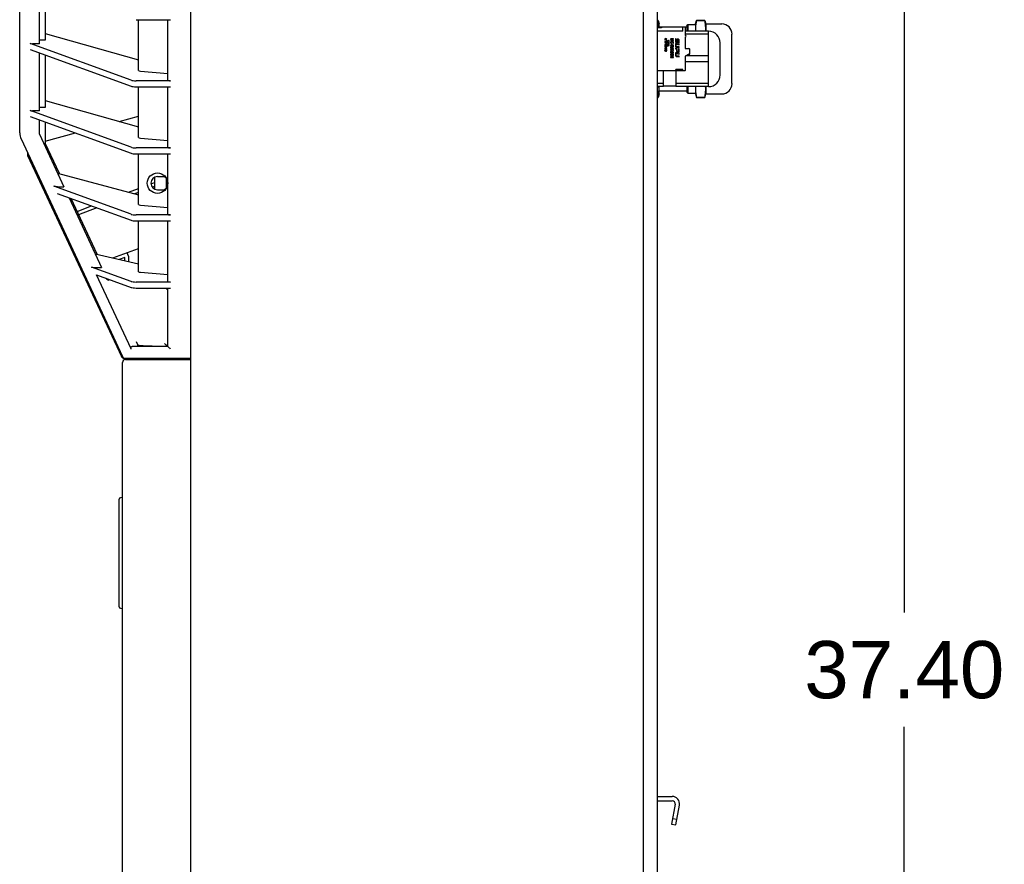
# Model space of a CAD drawing. Header units: inches. Extents: x 0 to 175, y 0 to 77.
# Tile 11 of 14: x 56 to 69, y 35 to 47. Entities that reach past the tile are written whole.
import ezdxf

# ---------------------------------------------------------------- set-up
doc = ezdxf.new("R2010")
doc.units = ezdxf.units.IN
doc.header["$LTSCALE"] = 5.5
doc.header["$MEASUREMENT"] = 0
doc.layers.get('0').update_dxf_attribs({"linetype": 'CONTINUOUS'})
doc.styles.get("Standard").update_dxf_attribs({"font": 'arial.ttf'})
doc.dimstyles.new('DIMSTYLE_1', dxfattribs={"dimtxt": 0.772727, "dimasz": 0.909091, "dimexe": 0.09, "dimexo": 0.07, "dimgap": 0.0425, "dimtad": 0, "dimtih": 1, "dimtoh": 1, "dimzin": 4, "dimdsep": 46, "dimtxsty": 'Standard', "dimblk": '_FILLED', "dimblk1": '_FILLED', "dimblk2": '_FILLED', "dimcen": 0.09, "dimazin": 1, "dimtfac": 1, "dimtofl": 0, "dimtmove": 0, "dimatfit": 3, "dimldrblk": '_FILLED', "dimfxl": 0, "dimtolj": 1, "dimtzin": 4, "dimarcsym": 0})

# ---------------------------------------------------------------- blocks, each defined once
blk = doc.blocks.new('_FILLED')
at = {"color": 0, "linetype": 'ByBlock'}
blk.add_solid([(0, 0), (-1, 0.2), (-1, -0.2)], dxfattribs=at)
blk = doc.blocks.new('*D3')
at = {"color": 2, "linetype": 'Continuous'}
for p, q in [((64.917, 56.666), (68.705, 56.666)), ((67.887, 56.666), (67.887, 38.738)), ((67.887, 19.265), (67.887, 37.193)), ((65.193, 19.265), (68.705, 19.265))]:
    blk.add_line(p, q, dxfattribs=at)
at = {"color": 2, "linetype": 'Continuous', "xscale": 0.9090909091, "yscale": 0.9090909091, "zscale": 0.9090909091}
for p, rotation in [((67.887, 56.666), 90), ((67.887, 19.265), 270)]:
    blk.add_blockref('_FILLED', p, dxfattribs=dict(at, rotation=rotation))
at = {"color": 2, "linetype": 'Continuous', "insert": (67.887, 38.352), "char_height": 0.7727, "width": 2.70024, "attachment_point": 2, "line_spacing_factor": 0.9}
blk.add_mtext('37.40', dxfattribs=at)

msp = doc.modelspace()

# ---------------------------------------------------------------- linework, layer by layer
at = {"color": 7, "linetype": 'Continuous'}
for p, q in [((58.257, 19.265), (58.257, 56.666)), ((64.36, 56.588), (64.36, 19.265)), ((64.556, 20.387), (64.556, 56.529)), ((55.944, 45.212), (55.944, 49.333)), ((56.21, 46.415), (56.21, 47.199)), ((56.289, 47.17), (56.289, 46.462)), ((57.515, 46.739), (57.982, 46.739)), ((57.549, 46.054), (57.549, 46.739)), ((57.942, 45.923), (57.942, 46.739)), ((64.556, 46.729), (64.563, 46.729)), ((64.563, 46.727), (64.556, 46.727)), ((64.563, 46.727), (64.563, 46.729)), ((64.563, 46.729), (64.576, 46.682)), ((64.576, 46.63), (64.576, 46.682)), ((64.95, 46.658), (64.965, 46.673)), ((64.965, 46.673), (64.965, 46.584)), ((64.965, 46.673), (65.068, 46.673)), ((65.068, 46.682), (65.081, 46.729)), ((65.068, 46.682), (65.068, 46.584)), ((65.081, 46.729), (65.081, 46.727)), ((65.081, 46.729), (65.193, 46.729)), ((65.193, 46.727), (65.081, 46.727)), ((65.193, 46.727), (65.193, 46.729)), ((65.193, 46.729), (65.206, 46.682)), ((65.206, 46.682), (65.206, 46.584)), ((65.206, 46.682), (65.423, 46.682)), ((56.29, 46.553), (57.549, 46.198)), ((64.899, 46.586), (64.556, 46.586)), ((64.562, 46.63), (64.561, 46.63)), ((64.563, 46.63), (64.562, 46.63)), ((64.562, 46.63), (64.562, 46.63)), ((64.564, 46.63), (64.563, 46.63)), ((64.563, 46.63), (64.563, 46.63)), ((64.608, 46.63), (64.564, 46.63)), ((64.576, 46.643), (64.95, 46.643)), ((64.608, 46.641), (64.608, 46.63)), ((64.608, 46.641), (64.923, 46.641)), ((64.899, 46.586), (64.899, 46.641)), ((64.93, 46.633), (64.93, 46.527)), ((65.245, 46.584), (64.93, 46.584)), ((65.245, 46.543), (64.93, 46.543)), ((64.95, 46.658), (64.95, 46.584)), ((65.245, 45.836), (65.245, 46.584)), ((65.56, 45.876), (65.56, 46.544)), ((57.447, 45.923), (56.084, 46.419)), ((56.21, 46.415), (56.118, 46.415)), ((56.289, 46.462), (56.21, 46.462)), ((64.653, 46.446), (64.653, 46.432)), ((64.674, 46.438), (64.653, 46.446)), ((64.653, 46.432), (64.674, 46.425)), ((64.674, 46.414), (64.653, 46.406)), ((64.653, 46.406), (64.653, 46.376)), ((64.672, 46.483), (64.661, 46.483)), ((64.661, 46.479), (64.672, 46.479)), ((64.663, 46.471), (64.661, 46.471)), ((64.661, 46.467), (64.663, 46.467)), ((64.663, 46.467), (64.663, 46.471)), ((64.665, 46.398), (64.712, 46.414)), ((64.712, 46.403), (64.665, 46.386)), ((64.665, 46.386), (64.665, 46.398)), ((64.669, 46.471), (64.669, 46.467)), ((64.672, 46.471), (64.669, 46.471)), ((64.669, 46.467), (64.672, 46.467)), ((64.674, 46.444), (64.674, 46.438)), ((64.674, 46.425), (64.674, 46.414)), ((64.704, 46.459), (64.678, 46.45)), ((64.686, 46.44), (64.699, 46.444)), ((64.686, 46.419), (64.686, 46.44)), ((64.699, 46.423), (64.686, 46.419)), ((64.699, 46.444), (64.699, 46.423)), ((64.712, 46.414), (64.712, 46.454)), ((64.712, 46.389), (64.712, 46.403)), ((64.732, 46.483), (64.732, 46.479)), ((64.772, 46.483), (64.732, 46.483)), ((64.766, 46.479), (64.732, 46.47)), ((64.732, 46.479), (64.766, 46.479)), ((64.732, 46.47), (64.732, 46.466)), ((64.732, 46.466), (64.765, 46.456)), ((64.732, 46.456), (64.732, 46.452)), ((64.765, 46.456), (64.732, 46.456)), ((64.732, 46.452), (64.772, 46.452)), ((64.732, 46.397), (64.732, 46.393)), ((64.772, 46.397), (64.732, 46.397)), ((64.732, 46.393), (64.75, 46.393)), ((64.738, 46.468), (64.74, 46.468)), ((64.74, 46.467), (64.738, 46.468)), ((64.74, 46.468), (64.772, 46.477)), ((64.744, 46.466), (64.74, 46.467)), ((64.772, 46.458), (64.744, 46.466)), ((64.744, 46.415), (64.744, 46.402)), ((64.749, 46.415), (64.744, 46.415)), ((64.744, 46.402), (64.749, 46.402)), ((64.745, 46.418), (64.746, 46.422)), ((64.749, 46.402), (64.749, 46.415)), ((64.75, 46.393), (64.75, 46.389)), ((64.754, 46.384), (64.754, 46.393)), ((64.754, 46.393), (64.767, 46.393)), ((64.76, 46.423), (64.761, 46.418)), ((64.767, 46.383), (64.767, 46.393)), ((64.772, 46.477), (64.772, 46.483)), ((64.772, 46.452), (64.772, 46.458)), ((64.772, 46.383), (64.772, 46.397)), ((64.8, 46.483), (64.8, 46.446)), ((64.809, 46.481), (64.8, 46.483)), ((64.8, 46.412), (64.8, 46.381)), ((64.808, 46.382), (64.808, 46.405)), ((64.809, 46.446), (64.809, 46.481)), ((64.847, 46.411), (64.809, 46.419)), ((64.81, 46.432), (64.818, 46.431)), ((64.818, 46.441), (64.812, 46.442)), ((64.813, 46.408), (64.847, 46.401)), ((64.82, 46.468), (64.82, 46.443)), ((64.828, 46.44), (64.828, 46.467)), ((64.836, 46.475), (64.83, 46.477)), ((64.831, 46.468), (64.836, 46.467)), ((64.838, 46.464), (64.838, 46.426)), ((64.838, 46.426), (64.847, 46.424)), ((64.847, 46.424), (64.847, 46.462)), ((64.847, 46.401), (64.847, 46.411)), ((64.93, 46.507), (64.93, 46.35)), ((65.403, 45.993), (65.403, 46.426)), ((56.084, 46.339), (57.447, 45.842)), ((56.21, 45.51), (56.21, 46.293)), ((56.289, 46.264), (56.289, 45.556)), ((64.654, 46.331), (64.653, 46.329)), ((64.653, 46.329), (64.653, 46.327)), ((64.653, 46.327), (64.653, 46.325)), ((64.653, 46.325), (64.653, 46.323)), ((64.653, 46.323), (64.653, 46.321)), ((64.653, 46.321), (64.654, 46.32)), ((64.655, 46.332), (64.654, 46.331)), ((64.654, 46.32), (64.655, 46.318)), ((64.656, 46.334), (64.655, 46.332)), ((64.655, 46.318), (64.656, 46.317)), ((64.657, 46.335), (64.656, 46.334)), ((64.656, 46.328), (64.657, 46.329)), ((64.656, 46.326), (64.656, 46.328)), ((64.656, 46.325), (64.656, 46.326)), ((64.656, 46.324), (64.656, 46.325)), ((64.656, 46.322), (64.656, 46.324)), ((64.657, 46.321), (64.656, 46.322)), ((64.656, 46.317), (64.657, 46.316)), ((64.658, 46.335), (64.657, 46.335)), ((64.657, 46.33), (64.658, 46.331)), ((64.657, 46.329), (64.657, 46.33)), ((64.657, 46.32), (64.657, 46.321)), ((64.658, 46.32), (64.657, 46.32)), ((64.657, 46.316), (64.658, 46.315)), ((64.66, 46.336), (64.658, 46.335)), ((64.658, 46.331), (64.659, 46.332)), ((64.658, 46.319), (64.658, 46.32)), ((64.659, 46.319), (64.658, 46.319)), ((64.658, 46.315), (64.659, 46.315)), ((64.659, 46.332), (64.66, 46.332)), ((64.66, 46.318), (64.659, 46.319)), ((64.659, 46.315), (64.661, 46.315)), ((64.662, 46.336), (64.66, 46.336)), ((64.66, 46.332), (64.661, 46.333)), ((64.661, 46.318), (64.66, 46.318)), ((64.66, 46.318), (64.66, 46.318)), ((64.66, 46.318), (64.66, 46.318)), ((64.661, 46.371), (64.712, 46.389)), ((64.68, 46.359), (64.661, 46.359)), ((64.661, 46.355), (64.68, 46.355)), ((64.68, 46.347), (64.661, 46.347)), ((64.661, 46.343), (64.68, 46.343)), ((64.661, 46.333), (64.662, 46.333)), ((64.662, 46.319), (64.661, 46.318)), ((64.661, 46.315), (64.662, 46.315)), ((64.662, 46.333), (64.662, 46.336)), ((64.663, 46.319), (64.662, 46.319)), ((64.662, 46.315), (64.663, 46.315)), ((64.663, 46.32), (64.663, 46.319)), ((64.664, 46.32), (64.663, 46.32)), ((64.663, 46.315), (64.665, 46.316)), ((64.665, 46.322), (64.664, 46.321)), ((64.664, 46.321), (64.664, 46.32)), ((64.666, 46.328), (64.665, 46.326)), ((64.665, 46.326), (64.665, 46.324)), ((64.665, 46.324), (64.665, 46.322)), ((64.665, 46.316), (64.666, 46.317)), ((64.667, 46.33), (64.666, 46.328)), ((64.666, 46.318), (64.667, 46.319)), ((64.666, 46.317), (64.666, 46.318)), ((64.668, 46.332), (64.667, 46.331)), ((64.667, 46.331), (64.667, 46.33)), ((64.667, 46.319), (64.668, 46.321)), ((64.669, 46.333), (64.668, 46.332)), ((64.668, 46.323), (64.669, 46.325)), ((64.668, 46.321), (64.668, 46.323)), ((64.67, 46.334), (64.669, 46.333)), ((64.669, 46.325), (64.67, 46.328)), ((64.671, 46.335), (64.67, 46.334)), ((64.67, 46.33), (64.671, 46.331)), ((64.67, 46.328), (64.67, 46.33)), ((64.672, 46.335), (64.671, 46.335)), ((64.671, 46.331), (64.672, 46.332)), ((64.671, 46.331), (64.671, 46.331)), ((64.673, 46.335), (64.672, 46.335)), ((64.672, 46.332), (64.673, 46.332)), ((64.672, 46.319), (64.672, 46.316)), ((64.674, 46.319), (64.672, 46.319)), ((64.672, 46.316), (64.674, 46.316)), ((64.674, 46.335), (64.673, 46.335)), ((64.673, 46.332), (64.674, 46.332)), ((64.676, 46.335), (64.674, 46.335)), ((64.674, 46.332), (64.674, 46.332)), ((64.674, 46.332), (64.675, 46.331)), ((64.675, 46.32), (64.674, 46.319)), ((64.674, 46.316), (64.675, 46.316)), ((64.675, 46.331), (64.676, 46.33)), ((64.676, 46.321), (64.675, 46.32)), ((64.675, 46.316), (64.677, 46.317)), ((64.677, 46.334), (64.676, 46.335)), ((64.676, 46.33), (64.677, 46.329)), ((64.677, 46.322), (64.676, 46.321)), ((64.678, 46.333), (64.677, 46.334)), ((64.677, 46.329), (64.677, 46.327)), ((64.677, 46.327), (64.677, 46.326)), ((64.677, 46.326), (64.677, 46.324)), ((64.677, 46.324), (64.677, 46.322)), ((64.677, 46.317), (64.678, 46.318)), ((64.679, 46.332), (64.678, 46.333)), ((64.678, 46.318), (64.679, 46.319)), ((64.679, 46.331), (64.679, 46.332)), ((64.68, 46.329), (64.679, 46.331)), ((64.679, 46.32), (64.68, 46.322)), ((64.679, 46.319), (64.679, 46.32)), ((64.68, 46.355), (64.68, 46.359)), ((64.68, 46.343), (64.68, 46.347)), ((64.68, 46.327), (64.68, 46.329)), ((64.68, 46.326), (64.68, 46.327)), ((64.68, 46.324), (64.68, 46.326)), ((64.68, 46.322), (64.68, 46.324)), ((64.732, 46.374), (64.732, 46.369)), ((64.732, 46.369), (64.739, 46.372)), ((64.732, 46.316), (64.732, 46.311)), ((64.738, 46.316), (64.732, 46.316)), ((64.732, 46.311), (64.738, 46.311)), ((64.738, 46.311), (64.738, 46.316)), ((64.739, 46.372), (64.743, 46.374)), ((64.743, 46.339), (64.742, 46.343)), ((64.744, 46.363), (64.743, 46.367)), ((64.772, 46.353), (64.744, 46.353)), ((64.745, 46.349), (64.772, 46.349)), ((64.751, 46.343), (64.75, 46.339)), ((64.771, 46.339), (64.751, 46.343)), ((64.756, 46.338), (64.766, 46.336)), ((64.766, 46.336), (64.766, 46.323)), ((64.766, 46.323), (64.771, 46.323)), ((64.771, 46.323), (64.771, 46.339)), ((64.772, 46.349), (64.772, 46.353)), ((64.8, 46.357), (64.8, 46.347)), ((64.822, 46.352), (64.8, 46.357)), ((64.8, 46.347), (64.813, 46.344)), ((64.8, 46.287), (64.8, 46.255)), ((64.808, 46.258), (64.808, 46.281)), ((64.809, 46.37), (64.847, 46.362)), ((64.847, 46.286), (64.809, 46.294)), ((64.847, 46.371), (64.812, 46.378)), ((64.813, 46.344), (64.813, 46.315)), ((64.813, 46.283), (64.847, 46.276)), ((64.822, 46.316), (64.822, 46.352)), ((64.822, 46.303), (64.838, 46.299)), ((64.833, 46.309), (64.827, 46.311)), ((64.838, 46.349), (64.838, 46.313)), ((64.847, 46.347), (64.838, 46.349)), ((64.847, 46.362), (64.847, 46.371)), ((64.847, 46.308), (64.847, 46.347)), ((64.847, 46.276), (64.847, 46.286)), ((64.93, 46.35), (64.97, 46.35)), ((64.98, 46.276), (64.93, 46.247)), ((64.982, 46.269), (64.968, 46.269)), ((64.982, 46.348), (64.978, 46.348)), ((64.99, 46.334), (64.99, 46.34)), ((64.99, 46.293), (64.99, 46.33)), ((64.99, 46.277), (64.99, 46.283)), ((64.732, 46.253), (64.732, 46.249)), ((64.772, 46.253), (64.732, 46.253)), ((64.732, 46.249), (64.751, 46.249)), ((64.732, 46.232), (64.732, 46.227)), ((64.751, 46.232), (64.732, 46.232)), ((64.732, 46.227), (64.772, 46.227)), ((64.751, 46.249), (64.751, 46.232)), ((64.755, 46.232), (64.755, 46.249)), ((64.755, 46.249), (64.772, 46.249)), ((64.772, 46.232), (64.755, 46.232)), ((64.772, 46.249), (64.772, 46.253)), ((64.772, 46.227), (64.772, 46.232)), ((64.809, 46.244), (64.847, 46.236)), ((64.847, 46.246), (64.813, 46.253)), ((64.847, 46.236), (64.847, 46.246)), ((64.93, 46.247), (64.93, 46.058)), ((65.245, 46.169), (64.93, 46.169)), ((65.245, 46.251), (64.937, 46.251)), ((57.573, 46.046), (57.942, 46.015)), ((64.923, 46.05), (64.556, 46.05)), ((64.635, 45.836), (64.635, 46.05)), ((64.801, 46.05), (64.801, 46.068)), ((64.899, 46.068), (64.801, 46.068)), ((64.804, 46.05), (64.804, 45.836)), ((64.899, 46.05), (64.899, 46.068)), ((57.982, 45.914), (57.515, 45.914)), ((64.635, 45.877), (64.556, 45.877)), ((65.245, 45.877), (64.804, 45.877)), ((57.515, 45.834), (57.982, 45.834)), ((57.549, 45.149), (57.549, 45.834)), ((57.942, 45.017), (57.942, 45.834)), ((64.635, 45.836), (64.556, 45.836)), ((64.576, 45.737), (64.563, 45.69)), ((64.576, 45.737), (64.576, 45.836)), ((64.576, 45.777), (64.95, 45.777)), ((64.635, 45.846), (64.804, 45.846)), ((65.245, 45.836), (64.804, 45.836)), ((64.95, 45.836), (64.95, 45.762)), ((64.95, 45.762), (64.965, 45.747)), ((64.965, 45.836), (64.965, 45.747)), ((64.965, 45.747), (65.068, 45.747)), ((65.068, 45.836), (65.068, 45.737)), ((65.068, 45.737), (65.081, 45.69)), ((65.193, 45.69), (65.206, 45.738)), ((65.206, 45.836), (65.206, 45.738)), ((65.206, 45.738), (65.423, 45.738)), ((56.29, 45.648), (57.549, 45.293)), ((64.556, 45.692), (64.563, 45.692)), ((64.556, 45.69), (64.563, 45.69)), ((64.563, 45.69), (64.563, 45.692)), ((65.081, 45.692), (65.081, 45.69)), ((65.081, 45.692), (65.193, 45.692)), ((65.081, 45.69), (65.193, 45.69)), ((65.193, 45.69), (65.193, 45.692)), ((57.447, 45.017), (56.084, 45.514)), ((56.21, 45.51), (56.118, 45.51)), ((56.289, 45.556), (56.21, 45.556)), ((56.084, 45.433), (57.447, 44.937)), ((56.21, 45.195), (56.21, 45.388)), ((56.289, 45.359), (56.289, 45.026)), ((57.285, 45.367), (57.549, 45.437)), ((56.289, 45.1), (56.698, 45.21)), ((55.963, 45.129), (57.332, 42.193)), ((56.21, 45.195), (56.542, 44.483)), ((56.48, 44.662), (56.29, 45.071)), ((57.573, 45.141), (57.942, 45.109)), ((57.982, 45.009), (57.515, 45.009)), ((56.051, 44.907), (57.317, 42.193)), ((57.515, 44.928), (57.982, 44.928)), ((57.549, 44.243), (57.549, 44.928)), ((57.942, 44.112), (57.942, 44.928)), ((56.456, 44.668), (57.549, 44.374)), ((57.717, 44.523), (57.766, 44.541)), ((57.766, 44.612), (57.766, 44.453)), ((57.804, 44.621), (57.91, 44.621)), ((57.925, 44.602), (57.891, 44.621)), ((57.925, 44.463), (57.925, 44.602)), ((57.447, 44.112), (56.405, 44.491)), ((56.455, 44.483), (56.542, 44.483)), ((57.414, 44.41), (57.549, 44.461)), ((57.549, 44.408), (57.496, 44.388)), ((57.766, 44.489), (57.735, 44.478)), ((57.804, 44.444), (57.91, 44.444)), ((57.891, 44.444), (57.925, 44.463)), ((56.451, 44.394), (57.447, 44.031)), ((56.61, 44.336), (57.05, 43.393)), ((56.988, 43.572), (56.637, 44.327)), ((56.718, 44.152), (56.915, 44.225)), ((56.987, 44.199), (56.739, 44.107)), ((57.573, 44.235), (57.942, 44.204)), ((57.982, 44.103), (57.515, 44.103)), ((57.515, 44.023), (57.982, 44.023)), ((57.549, 43.337), (57.549, 44.023)), ((57.942, 43.206), (57.942, 44.023)), ((57.202, 43.523), (57.549, 43.652)), ((56.964, 43.578), (57.549, 43.442)), ((57.362, 43.53), (57.289, 43.503)), ((57.362, 43.486), (57.362, 43.53)), ((57.411, 43.548), (57.394, 43.594)), ((57.411, 43.548), (57.411, 43.474)), ((57.447, 43.206), (56.914, 43.4)), ((56.963, 43.393), (57.05, 43.393)), ((56.981, 43.296), (57.447, 43.126)), ((57.106, 43.25), (57.115, 43.243)), ((57.115, 43.243), (57.137, 43.227)), ((57.137, 43.227), (57.144, 43.221)), ((57.573, 43.33), (57.942, 43.298)), ((57.982, 43.198), (57.515, 43.198)), ((57.515, 43.117), (57.982, 43.117)), ((57.942, 42.332), (57.942, 43.117)), ((57.476, 42.332), (57.942, 42.332)), ((57.516, 42.395), (57.539, 42.346)), ((57.597, 42.335), (57.591, 42.336)), ((57.604, 42.335), (57.597, 42.335)), ((57.611, 42.335), (57.604, 42.335)), ((57.619, 42.334), (57.611, 42.335)), ((57.627, 42.334), (57.619, 42.334)), ((57.636, 42.333), (57.627, 42.334)), ((57.646, 42.333), (57.636, 42.333)), ((57.657, 42.333), (57.646, 42.333)), ((57.668, 42.333), (57.657, 42.333)), ((57.687, 42.332), (57.668, 42.333)), ((57.709, 42.332), (57.687, 42.332)), ((57.733, 42.332), (57.709, 42.332)), ((57.352, 42.17), (58.257, 42.17)), ((57.371, 42.151), (58.257, 42.151)), ((58.06, 42.17), (58.06, 42.151)), ((57.332, 33.824), (57.332, 42.111)), ((57.332, 40.29), (57.306, 40.287)), ((57.289, 38.814), (57.289, 40.267)), ((57.306, 38.794), (57.332, 38.791)), ((64.556, 36.253), (64.754, 36.253)), ((64.556, 36.194), (64.754, 36.194)), ((64.792, 36.148), (64.745, 35.879)), ((64.803, 35.869), (64.851, 36.138)), ((64.759, 35.957), (64.817, 35.946)), ((64.745, 35.879), (64.803, 35.869))]:
    msp.add_line(p, q, dxfattribs=at)
for points in [[(64.576, 46.63), (64.576, 46.632), (64.575, 46.646), (64.574, 46.659), (64.572, 46.673), (64.571, 46.686), (64.568, 46.7), (64.566, 46.714), (64.563, 46.727)], [(65.081, 46.727), (65.078, 46.714), (65.076, 46.7), (65.073, 46.686), (65.072, 46.673), (65.07, 46.659), (65.069, 46.646), (65.068, 46.632), (65.068, 46.619)], [(65.205, 46.584), (65.205, 46.588), (65.206, 46.603), (65.206, 46.619), (65.206, 46.634), (65.205, 46.65), (65.204, 46.665), (65.202, 46.681), (65.199, 46.696), (65.197, 46.712), (65.193, 46.727)], [(65.068, 46.619), (65.068, 46.605), (65.069, 46.592), (65.07, 46.584)], [(64.744, 46.446), (64.742, 46.445), (64.741, 46.445), (64.74, 46.444), (64.738, 46.443), (64.737, 46.443), (64.736, 46.442), (64.736, 46.441), (64.735, 46.441), (64.734, 46.44), (64.733, 46.439), (64.733, 46.438), (64.733, 46.437), (64.732, 46.436), (64.732, 46.435), (64.732, 46.434), (64.731, 46.433), (64.731, 46.431)], [(64.731, 46.431), (64.732, 46.429), (64.732, 46.427), (64.733, 46.425), (64.734, 46.424), (64.735, 46.422), (64.737, 46.421)], [(64.738, 46.426), (64.738, 46.426), (64.737, 46.427), (64.737, 46.427), (64.737, 46.428), (64.736, 46.429), (64.736, 46.43), (64.736, 46.43), (64.736, 46.431), (64.736, 46.432), (64.736, 46.433), (64.736, 46.434), (64.736, 46.434), (64.737, 46.435), (64.737, 46.436), (64.737, 46.437), (64.738, 46.437), (64.738, 46.438), (64.739, 46.439), (64.74, 46.439), (64.741, 46.44), (64.741, 46.44), (64.742, 46.441), (64.743, 46.441), (64.744, 46.441), (64.745, 46.442), (64.747, 46.442), (64.748, 46.442), (64.749, 46.442), (64.751, 46.442), (64.753, 46.442), (64.754, 46.442), (64.756, 46.442), (64.757, 46.442), (64.758, 46.442), (64.759, 46.441), (64.761, 46.441), (64.762, 46.44), (64.763, 46.44), (64.763, 46.439), (64.764, 46.439), (64.765, 46.438), (64.765, 46.438)], [(64.737, 46.421), (64.738, 46.42), (64.739, 46.42), (64.74, 46.419), (64.742, 46.419), (64.743, 46.418), (64.745, 46.418)], [(64.746, 46.422), (64.744, 46.422), (64.743, 46.423), (64.742, 46.423), (64.74, 46.424), (64.739, 46.425), (64.738, 46.426)], [(64.761, 46.418), (64.762, 46.419), (64.764, 46.419), (64.765, 46.42), (64.766, 46.42), (64.767, 46.421), (64.768, 46.422), (64.769, 46.422), (64.769, 46.423), (64.77, 46.424), (64.771, 46.425), (64.771, 46.426), (64.771, 46.427), (64.772, 46.428), (64.772, 46.429), (64.772, 46.43), (64.772, 46.431), (64.772, 46.432), (64.772, 46.433), (64.772, 46.434), (64.772, 46.435), (64.771, 46.437), (64.771, 46.438), (64.77, 46.439), (64.77, 46.44), (64.769, 46.44), (64.768, 46.441), (64.767, 46.442), (64.766, 46.443), (64.765, 46.444), (64.764, 46.444), (64.763, 46.445), (64.761, 46.445), (64.759, 46.446), (64.758, 46.446), (64.756, 46.446), (64.754, 46.447), (64.752, 46.447), (64.75, 46.447), (64.748, 46.446), (64.746, 46.446), (64.744, 46.446)], [(64.764, 46.425), (64.764, 46.424), (64.763, 46.424), (64.762, 46.423), (64.761, 46.423), (64.76, 46.423), (64.76, 46.423)], [(64.768, 46.431), (64.768, 46.43), (64.767, 46.429), (64.767, 46.427), (64.766, 46.426), (64.765, 46.425), (64.764, 46.425)], [(64.765, 46.438), (64.766, 46.437), (64.766, 46.436), (64.767, 46.436), (64.767, 46.435), (64.767, 46.434), (64.768, 46.433), (64.768, 46.432), (64.768, 46.431)], [(64.809, 46.419), (64.809, 46.419), (64.808, 46.419), (64.807, 46.419), (64.807, 46.419), (64.806, 46.419), (64.805, 46.419), (64.805, 46.419), (64.804, 46.419), (64.804, 46.419), (64.803, 46.419), (64.803, 46.419), (64.802, 46.418), (64.802, 46.418), (64.801, 46.418), (64.801, 46.418), (64.801, 46.417), (64.801, 46.417), (64.8, 46.416), (64.8, 46.416), (64.8, 46.415), (64.8, 46.414), (64.8, 46.414)], [(64.8, 46.414), (64.8, 46.413), (64.8, 46.413), (64.8, 46.413), (64.8, 46.413), (64.8, 46.412), (64.8, 46.412)], [(64.802, 46.437), (64.803, 46.436), (64.804, 46.435), (64.805, 46.434), (64.807, 46.433), (64.809, 46.433), (64.81, 46.432)], [(64.812, 46.442), (64.811, 46.442), (64.811, 46.442), (64.81, 46.443), (64.81, 46.443), (64.809, 46.444), (64.809, 46.444), (64.809, 46.445), (64.809, 46.446)], [(64.82, 46.443), (64.82, 46.442), (64.82, 46.442), (64.82, 46.442), (64.819, 46.442), (64.819, 46.441), (64.819, 46.441), (64.819, 46.441), (64.819, 46.441), (64.819, 46.441), (64.818, 46.441), (64.818, 46.441), (64.818, 46.441)], [(64.818, 46.431), (64.819, 46.431), (64.82, 46.431), (64.821, 46.431), (64.822, 46.431), (64.823, 46.431), (64.824, 46.431), (64.825, 46.431), (64.826, 46.432), (64.827, 46.432), (64.827, 46.433), (64.828, 46.434), (64.828, 46.435), (64.828, 46.436), (64.828, 46.438), (64.828, 46.439), (64.828, 46.44)], [(64.822, 46.477), (64.821, 46.476), (64.821, 46.475), (64.821, 46.475), (64.82, 46.474), (64.82, 46.473), (64.82, 46.472), (64.82, 46.471), (64.82, 46.47), (64.82, 46.469), (64.82, 46.468)], [(64.83, 46.477), (64.829, 46.477), (64.828, 46.477), (64.827, 46.477), (64.826, 46.477), (64.825, 46.477), (64.824, 46.477), (64.823, 46.477), (64.822, 46.477)], [(64.828, 46.467), (64.828, 46.467), (64.829, 46.467), (64.829, 46.467), (64.829, 46.468), (64.829, 46.468), (64.829, 46.468), (64.829, 46.468), (64.83, 46.468), (64.83, 46.468), (64.83, 46.468), (64.831, 46.468), (64.831, 46.468)], [(64.847, 46.462), (64.847, 46.465), (64.847, 46.467), (64.846, 46.469), (64.845, 46.471), (64.844, 46.472), (64.843, 46.473), (64.841, 46.474), (64.84, 46.474), (64.838, 46.475), (64.836, 46.475)], [(64.836, 46.467), (64.836, 46.467), (64.837, 46.466), (64.837, 46.466), (64.837, 46.466), (64.838, 46.465), (64.838, 46.465), (64.838, 46.464), (64.838, 46.464)], [(64.734, 46.364), (64.734, 46.364), (64.733, 46.364), (64.733, 46.363), (64.733, 46.362), (64.732, 46.362), (64.732, 46.361), (64.732, 46.36), (64.732, 46.359), (64.731, 46.359), (64.731, 46.358), (64.732, 46.357), (64.732, 46.356), (64.732, 46.355), (64.732, 46.354), (64.732, 46.354), (64.733, 46.353), (64.733, 46.352), (64.734, 46.352), (64.734, 46.351), (64.735, 46.351), (64.736, 46.35), (64.736, 46.35), (64.737, 46.35), (64.738, 46.349), (64.739, 46.349), (64.74, 46.349), (64.741, 46.349), (64.742, 46.349), (64.743, 46.349), (64.745, 46.349)], [(64.734, 46.34), (64.734, 46.34), (64.733, 46.339), (64.733, 46.338), (64.732, 46.337), (64.732, 46.337), (64.732, 46.336), (64.732, 46.335), (64.731, 46.334), (64.731, 46.333), (64.731, 46.332), (64.732, 46.331), (64.732, 46.33), (64.732, 46.329), (64.732, 46.329), (64.733, 46.328), (64.733, 46.327), (64.734, 46.326), (64.735, 46.326), (64.735, 46.325), (64.736, 46.324), (64.737, 46.324), (64.738, 46.323), (64.739, 46.323), (64.741, 46.322), (64.742, 46.322), (64.743, 46.322), (64.744, 46.322), (64.746, 46.322), (64.747, 46.322), (64.748, 46.322), (64.75, 46.322), (64.751, 46.323), (64.752, 46.323), (64.753, 46.323), (64.754, 46.324), (64.754, 46.324), (64.755, 46.325), (64.756, 46.326)], [(64.736, 46.302), (64.735, 46.302), (64.734, 46.301), (64.734, 46.3), (64.733, 46.3), (64.733, 46.299), (64.732, 46.299), (64.732, 46.298), (64.732, 46.297), (64.732, 46.296), (64.731, 46.296), (64.731, 46.295), (64.731, 46.294), (64.732, 46.293), (64.732, 46.292), (64.732, 46.292), (64.732, 46.291), (64.733, 46.29), (64.733, 46.29), (64.734, 46.289), (64.734, 46.288), (64.735, 46.288), (64.736, 46.287), (64.737, 46.287), (64.738, 46.286), (64.739, 46.286), (64.74, 46.285), (64.741, 46.285), (64.743, 46.285), (64.744, 46.285), (64.746, 46.284), (64.747, 46.284), (64.749, 46.284), (64.751, 46.284), (64.753, 46.284), (64.754, 46.284), (64.756, 46.284), (64.758, 46.284), (64.759, 46.285), (64.761, 46.285), (64.762, 46.285), (64.763, 46.285), (64.764, 46.286), (64.765, 46.286), (64.766, 46.287), (64.767, 46.287), (64.768, 46.288)], [(64.75, 46.279), (64.749, 46.279), (64.748, 46.279), (64.748, 46.28), (64.746, 46.28), (64.745, 46.28), (64.744, 46.28), (64.743, 46.28), (64.742, 46.28), (64.741, 46.28), (64.739, 46.28), (64.738, 46.279), (64.737, 46.279), (64.737, 46.278), (64.736, 46.278), (64.735, 46.277), (64.734, 46.277), (64.734, 46.276), (64.733, 46.275), (64.733, 46.274), (64.732, 46.274), (64.732, 46.273), (64.732, 46.272), (64.732, 46.271), (64.731, 46.27), (64.731, 46.269), (64.732, 46.268), (64.732, 46.267), (64.732, 46.266), (64.732, 46.265), (64.733, 46.265), (64.733, 46.264), (64.734, 46.263), (64.734, 46.262), (64.735, 46.262), (64.736, 46.261), (64.736, 46.261)], [(64.74, 46.378), (64.738, 46.377), (64.732, 46.374)], [(64.743, 46.367), (64.742, 46.367), (64.741, 46.367), (64.74, 46.367), (64.739, 46.366), (64.738, 46.366), (64.737, 46.366), (64.736, 46.366), (64.736, 46.365), (64.735, 46.365), (64.734, 46.364)], [(64.742, 46.343), (64.741, 46.343), (64.739, 46.343), (64.738, 46.342), (64.737, 46.342), (64.735, 46.341), (64.734, 46.34)], [(64.739, 46.328), (64.738, 46.328), (64.737, 46.329), (64.737, 46.329), (64.737, 46.33), (64.736, 46.33), (64.736, 46.331), (64.736, 46.331), (64.736, 46.332), (64.735, 46.332), (64.735, 46.333), (64.735, 46.333), (64.736, 46.334), (64.736, 46.334), (64.736, 46.335), (64.736, 46.335), (64.736, 46.336), (64.737, 46.336), (64.737, 46.337), (64.738, 46.337), (64.738, 46.338), (64.739, 46.338), (64.739, 46.338), (64.74, 46.339), (64.741, 46.339), (64.742, 46.339), (64.743, 46.339)], [(64.739, 46.29), (64.738, 46.291), (64.738, 46.291), (64.737, 46.291), (64.737, 46.292), (64.736, 46.292), (64.736, 46.293), (64.736, 46.293), (64.736, 46.293), (64.736, 46.294), (64.735, 46.294), (64.735, 46.295), (64.735, 46.295), (64.736, 46.296), (64.736, 46.296), (64.736, 46.297), (64.736, 46.297), (64.736, 46.297), (64.737, 46.298), (64.737, 46.298), (64.738, 46.299), (64.738, 46.299), (64.739, 46.299)], [(64.738, 46.265), (64.737, 46.265), (64.736, 46.266), (64.736, 46.267), (64.735, 46.269), (64.735, 46.27), (64.736, 46.271), (64.736, 46.272), (64.737, 46.273), (64.737, 46.274), (64.738, 46.275), (64.739, 46.275), (64.741, 46.276), (64.742, 46.276), (64.744, 46.276), (64.745, 46.276), (64.747, 46.276), (64.748, 46.275), (64.749, 46.274)], [(64.737, 46.355), (64.737, 46.356), (64.737, 46.356), (64.736, 46.356), (64.736, 46.357), (64.736, 46.358), (64.736, 46.358), (64.736, 46.359), (64.736, 46.359), (64.736, 46.36), (64.737, 46.36), (64.737, 46.36), (64.737, 46.361), (64.737, 46.361), (64.738, 46.361), (64.738, 46.362), (64.739, 46.362), (64.739, 46.362), (64.74, 46.362), (64.74, 46.362), (64.741, 46.363), (64.742, 46.363), (64.742, 46.363), (64.743, 46.363), (64.744, 46.363)], [(64.77, 46.29), (64.771, 46.291), (64.771, 46.292), (64.771, 46.292), (64.772, 46.293), (64.772, 46.294), (64.772, 46.295), (64.772, 46.296), (64.772, 46.296), (64.771, 46.297), (64.771, 46.298), (64.771, 46.299), (64.77, 46.299), (64.77, 46.3), (64.769, 46.301), (64.769, 46.301), (64.768, 46.302), (64.767, 46.302), (64.766, 46.303), (64.765, 46.303), (64.764, 46.304), (64.763, 46.304), (64.762, 46.304), (64.76, 46.305), (64.759, 46.305), (64.757, 46.305), (64.756, 46.305), (64.754, 46.305), (64.752, 46.305), (64.75, 46.305), (64.748, 46.305), (64.747, 46.305), (64.745, 46.305), (64.744, 46.305), (64.742, 46.305), (64.741, 46.304), (64.74, 46.304), (64.738, 46.304), (64.737, 46.303), (64.736, 46.303), (64.736, 46.302)], [(64.736, 46.261), (64.737, 46.26), (64.738, 46.26), (64.739, 46.259), (64.74, 46.259), (64.742, 46.259), (64.743, 46.259), (64.744, 46.259), (64.745, 46.259), (64.746, 46.259), (64.747, 46.259), (64.748, 46.259), (64.749, 46.26), (64.75, 46.26), (64.75, 46.261), (64.751, 46.261), (64.752, 46.262), (64.752, 46.263), (64.753, 46.263), (64.753, 46.264), (64.753, 46.265)], [(64.741, 46.353), (64.74, 46.353), (64.739, 46.354), (64.739, 46.354), (64.738, 46.354), (64.738, 46.354), (64.738, 46.354), (64.737, 46.355), (64.737, 46.355)], [(64.749, 46.274), (64.75, 46.273), (64.751, 46.272), (64.751, 46.271), (64.751, 46.27), (64.751, 46.269), (64.751, 46.268), (64.751, 46.267), (64.75, 46.266), (64.749, 46.265), (64.748, 46.264), (64.747, 46.264), (64.746, 46.263), (64.744, 46.263), (64.743, 46.263), (64.741, 46.263), (64.74, 46.263), (64.739, 46.264), (64.738, 46.265)], [(64.75, 46.339), (64.751, 46.338), (64.751, 46.338), (64.752, 46.338), (64.752, 46.337), (64.753, 46.337), (64.753, 46.336), (64.753, 46.336), (64.754, 46.335), (64.754, 46.334), (64.754, 46.334), (64.754, 46.333), (64.754, 46.333), (64.754, 46.332), (64.754, 46.331), (64.754, 46.331), (64.753, 46.33), (64.753, 46.33), (64.753, 46.329), (64.752, 46.329), (64.752, 46.328), (64.751, 46.328), (64.751, 46.327), (64.75, 46.327), (64.749, 46.327), (64.748, 46.326), (64.748, 46.326), (64.747, 46.326), (64.746, 46.326), (64.745, 46.326), (64.744, 46.326), (64.743, 46.326), (64.742, 46.326), (64.741, 46.327), (64.74, 46.327), (64.739, 46.327), (64.739, 46.328)], [(64.739, 46.299), (64.739, 46.3), (64.74, 46.3), (64.74, 46.3), (64.741, 46.3), (64.742, 46.3), (64.742, 46.301), (64.743, 46.301), (64.744, 46.301), (64.745, 46.301), (64.745, 46.301), (64.746, 46.301), (64.747, 46.301), (64.748, 46.301), (64.749, 46.301), (64.751, 46.301), (64.752, 46.301), (64.753, 46.301), (64.754, 46.301), (64.755, 46.301), (64.756, 46.301), (64.758, 46.301), (64.759, 46.301), (64.76, 46.301), (64.76, 46.301), (64.761, 46.3), (64.762, 46.3), (64.763, 46.3), (64.764, 46.3), (64.764, 46.3), (64.765, 46.299)], [(64.764, 46.29), (64.764, 46.29), (64.763, 46.29), (64.763, 46.289), (64.762, 46.289), (64.761, 46.289), (64.761, 46.289), (64.76, 46.289), (64.759, 46.289), (64.758, 46.289), (64.757, 46.288), (64.756, 46.288), (64.755, 46.288), (64.754, 46.288), (64.753, 46.288), (64.752, 46.288), (64.751, 46.288), (64.749, 46.288), (64.748, 46.288), (64.747, 46.288), (64.746, 46.288), (64.745, 46.289), (64.744, 46.289), (64.743, 46.289), (64.743, 46.289), (64.742, 46.289), (64.741, 46.289), (64.74, 46.289), (64.74, 46.29), (64.739, 46.29), (64.739, 46.29)], [(64.749, 46.386), (64.749, 46.385), (64.749, 46.384), (64.749, 46.384), (64.748, 46.383), (64.748, 46.383), (64.747, 46.382), (64.747, 46.382), (64.746, 46.382), (64.745, 46.381), (64.745, 46.381), (64.744, 46.38), (64.743, 46.38), (64.742, 46.379), (64.741, 46.379), (64.74, 46.378)], [(64.744, 46.353), (64.744, 46.353), (64.743, 46.353), (64.742, 46.353), (64.742, 46.353), (64.741, 46.353), (64.741, 46.353)], [(64.743, 46.374), (64.743, 46.374), (64.743, 46.375), (64.744, 46.375), (64.744, 46.375), (64.744, 46.375), (64.744, 46.375)], [(64.744, 46.375), (64.745, 46.376), (64.746, 46.376), (64.746, 46.376), (64.747, 46.377), (64.748, 46.377), (64.748, 46.378)], [(64.748, 46.378), (64.748, 46.378), (64.749, 46.379), (64.749, 46.379), (64.749, 46.379), (64.75, 46.38), (64.75, 46.38)], [(64.75, 46.389), (64.75, 46.388), (64.75, 46.388), (64.75, 46.387), (64.75, 46.387), (64.75, 46.387), (64.75, 46.386), (64.749, 46.386), (64.749, 46.386)], [(64.75, 46.38), (64.75, 46.379), (64.751, 46.378), (64.751, 46.377), (64.751, 46.377), (64.752, 46.376), (64.752, 46.375), (64.753, 46.374), (64.753, 46.374), (64.754, 46.373), (64.755, 46.373), (64.755, 46.372), (64.756, 46.372), (64.757, 46.372), (64.758, 46.372), (64.759, 46.371), (64.76, 46.371), (64.761, 46.371), (64.762, 46.371), (64.763, 46.371), (64.764, 46.372), (64.765, 46.372), (64.766, 46.372), (64.767, 46.373), (64.768, 46.373), (64.768, 46.373), (64.769, 46.374), (64.769, 46.374), (64.77, 46.375), (64.77, 46.376), (64.77, 46.376), (64.771, 46.377), (64.771, 46.377), (64.771, 46.378), (64.771, 46.379), (64.771, 46.38), (64.771, 46.381), (64.771, 46.382), (64.772, 46.383)], [(64.753, 46.274), (64.753, 46.275), (64.753, 46.276), (64.752, 46.277), (64.751, 46.277), (64.751, 46.278), (64.75, 46.279)], [(64.771, 46.274), (64.77, 46.275), (64.768, 46.276), (64.767, 46.277), (64.766, 46.278), (64.764, 46.279), (64.762, 46.279), (64.761, 46.279), (64.759, 46.279), (64.758, 46.278), (64.756, 46.277), (64.755, 46.277), (64.754, 46.275), (64.753, 46.274)], [(64.753, 46.265), (64.754, 46.263), (64.755, 46.262), (64.756, 46.261), (64.757, 46.261), (64.759, 46.26), (64.761, 46.26), (64.762, 46.26), (64.764, 46.26), (64.766, 46.261), (64.767, 46.262), (64.769, 46.263), (64.77, 46.264), (64.771, 46.265), (64.771, 46.267), (64.772, 46.268), (64.772, 46.27), (64.772, 46.271), (64.771, 46.273), (64.771, 46.274)], [(64.757, 46.377), (64.757, 46.377), (64.756, 46.377), (64.756, 46.377), (64.756, 46.378), (64.755, 46.378), (64.755, 46.379), (64.755, 46.379), (64.755, 46.38), (64.754, 46.38), (64.754, 46.381), (64.754, 46.381), (64.754, 46.382), (64.754, 46.383), (64.754, 46.384)], [(64.757, 46.266), (64.756, 46.266), (64.756, 46.267), (64.755, 46.268), (64.755, 46.269), (64.755, 46.27), (64.756, 46.271), (64.756, 46.272), (64.757, 46.273), (64.758, 46.274), (64.759, 46.274), (64.76, 46.275), (64.761, 46.275), (64.762, 46.275), (64.764, 46.274), (64.765, 46.274), (64.766, 46.273)], [(64.756, 46.326), (64.756, 46.326), (64.757, 46.327), (64.757, 46.328), (64.758, 46.329), (64.758, 46.329), (64.758, 46.33), (64.758, 46.331), (64.758, 46.332), (64.758, 46.333), (64.758, 46.333), (64.758, 46.334), (64.758, 46.335), (64.757, 46.336), (64.757, 46.336), (64.756, 46.337), (64.756, 46.338)], [(64.767, 46.383), (64.767, 46.382), (64.767, 46.381), (64.767, 46.38), (64.767, 46.38), (64.767, 46.379), (64.766, 46.379), (64.766, 46.378), (64.766, 46.378), (64.765, 46.377), (64.765, 46.377), (64.764, 46.377), (64.764, 46.376), (64.763, 46.376), (64.763, 46.376), (64.762, 46.376), (64.761, 46.376), (64.761, 46.376), (64.76, 46.376), (64.759, 46.376), (64.758, 46.376), (64.758, 46.376), (64.757, 46.377)], [(64.766, 46.273), (64.767, 46.272), (64.767, 46.272), (64.768, 46.271), (64.768, 46.27), (64.768, 46.269), (64.767, 46.268), (64.767, 46.267), (64.766, 46.266), (64.765, 46.265), (64.764, 46.265), (64.763, 46.264), (64.762, 46.264), (64.761, 46.264), (64.759, 46.264), (64.758, 46.265), (64.757, 46.266)], [(64.765, 46.299), (64.765, 46.299), (64.766, 46.299), (64.766, 46.298), (64.767, 46.298), (64.767, 46.297), (64.767, 46.297), (64.767, 46.297), (64.767, 46.296), (64.768, 46.296), (64.768, 46.295), (64.768, 46.295), (64.768, 46.294), (64.768, 46.294), (64.767, 46.293), (64.767, 46.293), (64.767, 46.293), (64.767, 46.292), (64.766, 46.292), (64.766, 46.291), (64.766, 46.291), (64.765, 46.291), (64.764, 46.29)], [(64.768, 46.288), (64.769, 46.288), (64.769, 46.289), (64.77, 46.29), (64.77, 46.29)], [(64.8, 46.381), (64.8, 46.379), (64.8, 46.378), (64.8, 46.377), (64.8, 46.376), (64.801, 46.375), (64.802, 46.374), (64.803, 46.373), (64.804, 46.372), (64.805, 46.371), (64.806, 46.371), (64.808, 46.37), (64.809, 46.37)], [(64.809, 46.294), (64.808, 46.294), (64.807, 46.294), (64.806, 46.294), (64.805, 46.294), (64.804, 46.294), (64.803, 46.293), (64.802, 46.293), (64.801, 46.292), (64.801, 46.291), (64.8, 46.291), (64.8, 46.29), (64.8, 46.289), (64.8, 46.288), (64.8, 46.287)], [(64.808, 46.281), (64.808, 46.281), (64.808, 46.282), (64.809, 46.282), (64.809, 46.282), (64.809, 46.283), (64.809, 46.283), (64.809, 46.283), (64.81, 46.283), (64.81, 46.283), (64.811, 46.283), (64.811, 46.283), (64.811, 46.283), (64.812, 46.283), (64.812, 46.283), (64.813, 46.283), (64.813, 46.283)], [(64.813, 46.315), (64.813, 46.313), (64.813, 46.312), (64.813, 46.31), (64.814, 46.309), (64.814, 46.308), (64.815, 46.307)], [(64.815, 46.307), (64.816, 46.306), (64.817, 46.305), (64.818, 46.304), (64.819, 46.304), (64.82, 46.303), (64.822, 46.303)], [(64.838, 46.299), (64.839, 46.299), (64.841, 46.299), (64.842, 46.299), (64.843, 46.299), (64.844, 46.3), (64.845, 46.3)], [(64.845, 46.3), (64.845, 46.301), (64.846, 46.302), (64.846, 46.303), (64.847, 46.304), (64.847, 46.305), (64.847, 46.306), (64.847, 46.307), (64.847, 46.308)], [(64.8, 46.255), (64.8, 46.254), (64.8, 46.253), (64.8, 46.252), (64.8, 46.251), (64.801, 46.25), (64.801, 46.25), (64.801, 46.249), (64.802, 46.248)], [(64.802, 46.248), (64.803, 46.247), (64.804, 46.246), (64.805, 46.246), (64.806, 46.245), (64.808, 46.245), (64.809, 46.244)], [(64.813, 46.253), (64.812, 46.253), (64.811, 46.253), (64.811, 46.254), (64.81, 46.254), (64.809, 46.255), (64.809, 46.255), (64.809, 46.256), (64.808, 46.257), (64.808, 46.257), (64.808, 46.258)], [(64.563, 45.692), (64.566, 45.706), (64.568, 45.72), (64.571, 45.733), (64.572, 45.747), (64.574, 45.76), (64.575, 45.774), (64.576, 45.787), (64.576, 45.801)], [(64.576, 45.801), (64.576, 45.814), (64.575, 45.828), (64.574, 45.836)], [(65.07, 45.836), (65.069, 45.828), (65.068, 45.814), (65.068, 45.801)], [(65.068, 45.801), (65.068, 45.787), (65.069, 45.774), (65.07, 45.76), (65.072, 45.747), (65.073, 45.733), (65.076, 45.72), (65.078, 45.706), (65.081, 45.692)], [(65.193, 45.692), (65.197, 45.708), (65.199, 45.723), (65.202, 45.739), (65.204, 45.754), (65.205, 45.77), (65.206, 45.785), (65.206, 45.801), (65.206, 45.816), (65.205, 45.832), (65.205, 45.836)], [(56.455, 44.483), (56.452, 44.483), (56.448, 44.484), (56.445, 44.484), (56.442, 44.484), (56.438, 44.484), (56.435, 44.485), (56.431, 44.485), (56.427, 44.486), (56.423, 44.486), (56.42, 44.487), (56.416, 44.488), (56.412, 44.489), (56.409, 44.49), (56.405, 44.491)], [(57.449, 42.292), (57.448, 42.293), (57.448, 42.294), (57.448, 42.294), (57.448, 42.295), (57.447, 42.295), (56.981, 43.296)], [(57.928, 43.098), (57.932, 43.103), (57.936, 43.108), (57.939, 43.113), (57.941, 43.117)], [(57.447, 42.296), (57.446, 42.3), (57.445, 42.303), (57.445, 42.306), (57.445, 42.31), (57.446, 42.313), (57.446, 42.315), (57.448, 42.318), (57.449, 42.32), (57.451, 42.322), (57.452, 42.324), (57.454, 42.326), (57.457, 42.327), (57.459, 42.329), (57.462, 42.33), (57.465, 42.331), (57.468, 42.331), (57.472, 42.332), (57.476, 42.332)], [(57.591, 42.336), (57.585, 42.336), (57.583, 42.336), (57.58, 42.337), (57.578, 42.337), (57.575, 42.337), (57.573, 42.337), (57.571, 42.338), (57.569, 42.338), (57.567, 42.338), (57.565, 42.338), (57.563, 42.338), (57.561, 42.339), (57.56, 42.339), (57.558, 42.339), (57.557, 42.339), (57.555, 42.34), (57.554, 42.34), (57.552, 42.34), (57.551, 42.34), (57.55, 42.341), (57.549, 42.341), (57.548, 42.341), (57.547, 42.342), (57.546, 42.342), (57.545, 42.342), (57.544, 42.342), (57.543, 42.343), (57.542, 42.343), (57.541, 42.343), (57.541, 42.344), (57.54, 42.344), (57.54, 42.345), (57.539, 42.345), (57.539, 42.345), (57.539, 42.346)], [(57.914, 42.355), (57.905, 42.364), (57.901, 42.368)], [(57.942, 42.332), (57.941, 42.332), (57.941, 42.332), (57.94, 42.333), (57.938, 42.334), (57.937, 42.335), (57.935, 42.336), (57.933, 42.338), (57.931, 42.34), (57.928, 42.342), (57.925, 42.345), (57.921, 42.348), (57.918, 42.352), (57.914, 42.355)], [(57.958, 42.316), (57.949, 42.325), (57.946, 42.328), (57.944, 42.33), (57.943, 42.331), (57.942, 42.332)], [(57.982, 42.292), (57.975, 42.299), (57.968, 42.306), (57.958, 42.316)]]:
    msp.add_lwpolyline(points, dxfattribs=at)
msp.add_circle((57.804, 44.533), 0.138, dxfattribs=at)
for centre, radius, start, end in [((65.423, 46.544), 0.138, 0, 90), ((64.923, 46.633), 0.00787, 0, 90), ((64.93, 46.517), 0.00984, 270, 90), ((65.245, 46.426), 0.157, 0, 90), ((64.661, 46.475), 0.00844, 90, 270), ((64.661, 46.475), 0.00422, 90, 270), ((64.672, 46.475), 0.00844, 270, 90), ((64.672, 46.475), 0.00422, 270, 90), ((64.68, 46.444), 0.00656, 110, 180), ((64.706, 46.454), 0.0059, 0, 110), ((64.816, 46.446), 0.0169, 180.0027, 210.3053), ((64.812, 46.405), 0.00394, 78.1785, 180), ((64.659, 46.376), 0.0059, 180, 290), ((64.661, 46.351), 0.00844, 90, 270), ((64.661, 46.351), 0.00422, 90, 270), ((64.812, 46.382), 0.00394, 180, 259.0347), ((64.828, 46.316), 0.00591, 179.9845, 257.6096), ((64.834, 46.313), 0.00394, 257.6109, 360), ((64.97, 46.33), 0.0197, 0, 90), ((64.97, 46.293), 0.0197, 300, 360), ((64.982, 46.34), 0.00787, 0, 90), ((64.982, 46.277), 0.00787, 270, 360), ((64.982, 46.334), 0.00787, 350.0886, 360), ((64.982, 46.283), 0.00787, 0, 28.9602), ((64.923, 46.058), 0.00787, 270, 360), ((65.245, 45.993), 0.157, 270, 360), ((65.423, 45.876), 0.138, 270, 360), ((56.141, 45.212), 0.197, 180, 205), ((56.087, 44.924), 0.0394, 156.2439, 205), ((57.804, 44.533), 0.0886, 90, 270), ((57.352, 42.21), 0.0394, 205, 270), ((57.367, 42.21), 0.0394, 205, 270), ((57.371, 42.111), 0.0394, 90, 180), ((57.308, 40.267), 0.0197, 97.125, 180), ((57.308, 38.814), 0.0197, 180, 262.875), ((64.754, 36.155), 0.0984, 350, 90), ((64.754, 36.155), 0.0394, 350, 90)]:
    msp.add_arc(centre, radius, start, end, dxfattribs=at)
for centre, major_axis, ratio, start_param, end_param in [((56.118, 46.424), (0.0394, 0), 0.212557, -2.613518, -1.570796), ((57.588, 46.054), (0.0394, 0), 0.212557, -3.141593, -1.951303), ((57.515, 45.931), (0.0787, 0), 0.212557, -2.613518, -1.570796), ((57.982, 45.923), (0.0394, 0), 0.212557, -3.141593, -1.570796), ((57.515, 45.851), (0.0787, 0), 0.212557, -2.613518, -1.570796), ((56.118, 45.518), (0.0394, 0), 0.212557, -2.613518, -1.570796), ((57.588, 45.149), (0.0394, 0), 0.212557, -3.141593, -1.951303), ((57.515, 45.026), (0.0787, 0), 0.212557, -2.613518, -1.570796), ((57.515, 44.945), (0.0787, 0), 0.212557, -2.613518, -1.570796), ((57.982, 45.017), (0.0394, 0), 0.212557, 3.141593, 4.712389), ((57.588, 44.243), (0.0394, 0), 0.212557, -3.141593, -1.951303), ((57.515, 44.12), (0.0787, 0), 0.212557, -2.613518, -1.570796), ((57.515, 44.04), (0.0787, 0), 0.212557, -2.613518, -1.570796), ((57.982, 44.112), (0.0394, 0), 0.212557, 3.141593, 4.712389), ((56.946, 43.405), (0.0454, -0.0053), 0.25903, -2.311403, -1.145124), ((57.588, 43.337), (0.0394, 0), 0.212557, -3.141593, -1.951303), ((57.515, 43.215), (0.0787, 0), 0.212557, -2.613518, -1.570796), ((57.982, 43.206), (0.0394, 0), 0.212557, 3.141593, 4.712389), ((57.515, 43.134), (0.0787, 0), 0.212557, -2.613518, -1.570796)]:
    msp.add_ellipse(centre, major_axis=major_axis, ratio=ratio, start_param=start_param, end_param=end_param, dxfattribs=at)

# ---------------------------------------------------------------- dimensions: what is measured, and where the dimension line sits
at = {"color": 2, "linetype": 'Continuous'}
dim = msp.add_linear_dim(base=(67.887, 19.265), p1=(64.847, 56.666), p2=(65.123, 19.265), angle=270, dimstyle='DIMSTYLE_1', dxfattribs=at)
dim.commit()
dim.dimension.update_dxf_attribs({"geometry": '*D3', "text_midpoint": (67.885, 37.961), "dimtype": 160})

doc.saveas('drawing.dxf')
